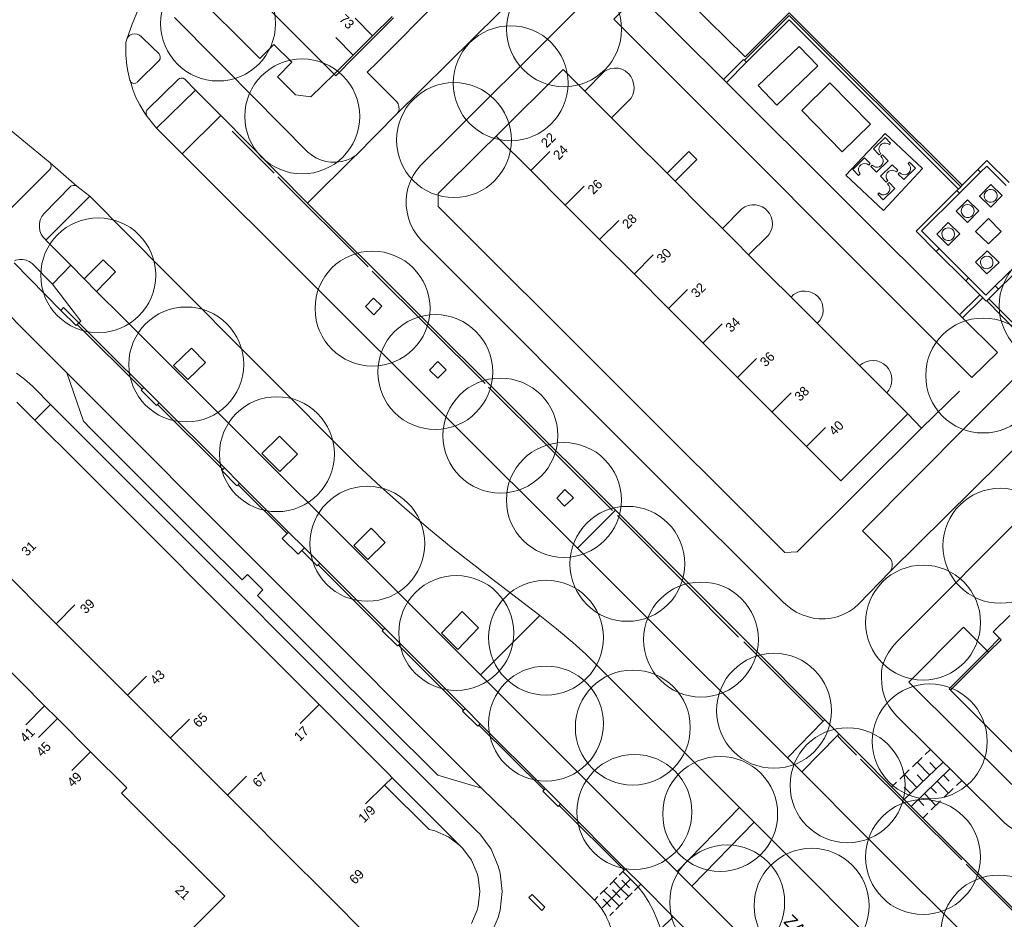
# Model space of a CAD drawing. Header units: metres. Extents: x 134994 to 136506, y 457393 to 459006.
# Tile 152 of 171: x 136140 to 136249, y 458473 to 458573. Entities that reach past the tile are written whole.
import ezdxf
from ezdxf.enums import TextEntityAlignment as Align

# ---------------------------------------------------------------- set-up
doc = ezdxf.new("R2010")
doc.units = ezdxf.units.M
for name, color, linetype, lineweight in [('B-WE-GR-BOOM-S', 250, 'Continuous', 13), ('B-WE-KG_BEBOUWING', 251, 'Continuous', 20), ('B-WE-KG_BEBOUWING TUSSENMUUR', 251, 'Continuous', 5), ('B-WE-KG_HUISNR', 251, 'Continuous', 5), ('B-WE-KG_ONDERGROND_REST', 251, 'Continuous', 5), ('B-WE-KG_STRAATNAAM', 251, 'Continuous', 5)]:
    doc.layers.add(name, color=color, linetype=linetype, lineweight=lineweight)
doc.styles.add('Styledgn000', font='dgn000.shx')

# ---------------------------------------------------------------- blocks, each defined once
blk = doc.blocks.new('SGR-BOOM_02')
blk.add_circle((0, 0), 6.4)

msp = doc.modelspace()

# ---------------------------------------------------------------- linework, layer by layer
at = {"layer": 'B-WE-KG_BEBOUWING'}
for points in [[(136174.56, 458567.27), (136165.95, 458575.92)], [(136243.19, 458498.66), (136251.85, 458490.02)]]:
    msp.add_lwpolyline(points, dxfattribs=at)
at = {"layer": 'B-WE-KG_BEBOUWING', "flags": 128}
for points in [[(136181.17, 458573.53), (136179.01, 458571.38), (136176.85, 458569.22), (136174.73, 458567.1), (136174.56, 458567.27), (136176.68, 458569.39), (136178.84, 458571.55), (136181, 458573.71)], [(136192, 458471.45), (136192.83, 458473.37), (136193.05, 458474.17), (136193.27, 458476.25), (136193.05, 458478.31), (136192.83, 458479.09), (136192.03, 458480.97), (136190.77, 458482.66), (136190.52, 458482.9), (136142.98, 458530.49), (136141.22, 458532.25), (136140.94, 458532.53), (136140.08, 458533.29), (136139.18, 458533.98)], [(136139.23, 458530.73), (136141.23, 458528.74), (136143.22, 458526.75), (136144.14, 458525.83), (136147.41, 458522.56), (136153.79, 458516.18), (136161.75, 458508.22), (136164.92, 458505.05), (136172.88, 458497.09), (136180.65, 458489.32), (136180.64, 458489.31), (136181.01, 458488.92), (136188.56, 458481.38), (136187.29, 458482.34), (136185.77, 458482.99), (136185.13, 458483.14), (136180.18, 458488.09), (136181.01, 458488.92)], [(136178.33, 458471.27), (136173.73, 458475.9), (136171.66, 458477.98), (136171.27, 458478.37), (136162.68, 458486.96), (136156.31, 458493.33), (136151.54, 458498.1), (136143.58, 458506.07), (136137.22, 458512.44)], [(136249.79, 458506.98), (136247.97, 458505.16), (136248.67, 458504.45), (136248.83, 458504.29), (136247.42, 458502.89), (136243.19, 458498.66), (136243.04, 458498.81), (136247.27, 458503.04), (136248.67, 458504.45)], [(136149.77, 458463.12), (136162.39, 458475.72), (136150.88, 458487.21), (136151.45, 458487.78), (136147.42, 458491.82), (136143.73, 458495.5), (136142.3, 458496.93), (136137.16, 458502.07)], [(136188.56, 458481.38), (136188.6, 458481.34), (136188.88, 458481.05), (136189.87, 458479.73), (136190.49, 458478.27), (136190.61, 458477.84), (136190.78, 458476.25), (136190.61, 458474.63), (136190.49, 458474.19), (136189.84, 458472.69)]]:
    msp.add_lwpolyline(points, dxfattribs=at)
msp.add_lwpolyline([(136238.46, 458529.43), (136230.99, 458521.98), (136227.13, 458525.84), (136223.26, 458529.71), (136219.45, 458533.53), (136215.64, 458537.33), (136211.8, 458541.17), (136207.99, 458544.98), (136204.19, 458548.78), (136200.16, 458552.81), (136196.52, 458556.45), (136192.61, 458560.37), (136200.05, 458567.8), (136202.47, 458565.38), (136203.96, 458563.9), (136205.45, 458562.41), (136207.6, 458560.26), (136211.63, 458556.23), (136212.52, 458555.34), (136215.43, 458552.43), (136217.8, 458550.07), (136219.25, 458548.62), (136220.71, 458547.16), (136223.09, 458544.78), (136225.44, 458542.44), (136226.89, 458540.98), (136228.35, 458539.53), (136230.71, 458537.17), (136233.08, 458534.81), (136234.59, 458533.3), (136236.1, 458531.79)], close=True, dxfattribs=at)
at = {"layer": 'B-WE-KG_BEBOUWING TUSSENMUUR'}
for p, q in [((136178.84, 458571.55), (136176.89, 458573.5)), ((136176.68, 458569.39), (136174.73, 458571.35)), ((136196.45, 458556.53), (136198.57, 458558.65)), ((136200.29, 458552.69), (136202.41, 458554.81)), ((136204.12, 458548.85), (136206.25, 458550.97)), ((136207.96, 458545.01), (136210.08, 458547.14)), ((136211.8, 458541.17), (136213.92, 458543.3)), ((136215.64, 458537.34), (136217.76, 458539.46)), ((136219.48, 458533.5), (136221.6, 458535.62)), ((136223.32, 458529.66), (136225.44, 458531.78)), ((136227.15, 458525.82), (136229.27, 458527.94)), ((136143.58, 458506.07), (136145.68, 458508.16)), ((136151.54, 458498.1), (136153.66, 458500.22)), ((136142.3, 458496.93), (136140.2, 458494.82)), ((136172.88, 458497.09), (136170.76, 458494.97)), ((136143.73, 458495.5), (136141.63, 458493.41)), ((136156.3, 458493.32), (136158.43, 458495.45)), ((136147.42, 458491.81), (136145.33, 458489.74)), ((136162.68, 458486.96), (136164.81, 458489.08)), ((136180.18, 458488.09), (136178.03, 458486))]:
    msp.add_line(p, q, dxfattribs=at)
at = {"layer": 'B-WE-KG_ONDERGROND_REST'}
for p, q in [((136186.67, 458575.94), (136179.32, 458568.55)), ((136218.24, 458566.33), (136220.49, 458568.59)), ((136220.49, 458568.59), (136220.25, 458568.83)), ((136217.91, 458566.66), (136218.24, 458566.33)), ((136218.24, 458566.33), (136244.2, 458540.46)), ((136159.1, 458565.5), (136154.76, 458561.27)), ((136161.92, 458562.65), (136159.1, 458565.5)), ((136153.7, 458562.6), (136153.74, 458562.55)), ((136157.62, 458558.39), (136161.92, 458562.65)), ((136171.57, 458552.91), (136161.92, 458562.65)), ((136154.76, 458561.27), (136153.74, 458562.55)), ((136163.21, 458560.91), (136167.86, 458556.25)), ((136201.67, 458514.49), (136157.62, 458558.39)), ((136145.9, 458554.78), (136142.91, 458557.4)), ((136176.88, 458558.16), (136171.57, 458552.91)), ((136246.55, 458556.34), (136244.21, 458554.01)), ((136244.51, 458554.91), (136246.25, 458556.64)), ((136246.25, 458556.64), (136246.55, 458556.34)), ((136178.33, 458545.8), (136168.28, 458555.82)), ((136244.34, 458554.74), (136244.51, 458554.91)), ((136145.9, 458554.78), (136147.34, 458553.68)), ((136243.91, 458554.31), (136244.08, 458554.48)), ((136243.91, 458554.31), (136244.21, 458554.01)), ((136244.08, 458554.48), (136244.34, 458554.74)), ((136147.34, 458553.68), (136142.46, 458548.8)), ((136205.88, 458518.72), (136171.57, 458552.91)), ((136145.24, 458546.01), (136142.46, 458548.8)), ((136252.96, 458548.36), (136248.17, 458543.68)), ((136241.62, 458547.54), (136241.94, 458547.85)), ((136244.89, 458544.27), (136241.62, 458547.54)), ((136241.94, 458547.85), (136245.22, 458544.59)), ((136248.54, 458543.31), (136253.32, 458548.01)), ((136144.13, 458540.97), (136138.91, 458546.26)), ((136145.24, 458546.01), (136143.18, 458543.87)), ((136146.7, 458544.47), (136145.24, 458546.01)), ((136191.38, 458532.82), (136178.8, 458545.34)), ((136244.89, 458544.27), (136245.22, 458544.59)), ((136246.46, 458542.71), (136244.89, 458544.27)), ((136248.54, 458543.31), (136247.48, 458542.26)), ((136248.54, 458543.31), (136248.17, 458543.68)), ((136246.19, 458542.43), (136244.2, 458540.46)), ((136244.55, 458540.12), (136246.81, 458542.36)), ((136244.55, 458540.12), (136246.81, 458542.36)), ((136246.46, 458542.71), (136246.19, 458542.43)), ((136246.46, 458542.71), (136246.19, 458542.43)), ((136246.81, 458542.36), (136246.46, 458542.71)), ((136247.48, 458542.26), (136247.23, 458542.02)), ((136250.55, 458538.65), (136247.23, 458542.02)), ((136247.23, 458542.02), (136250.55, 458538.65)), ((136145.95, 458539.41), (136146.13, 458539.58)), ((136146.13, 458539.58), (136149.43, 458536.27)), ((136244.55, 458540.12), (136244.2, 458540.46)), ((136153.16, 458532.18), (136145.95, 458539.41)), ((136153.35, 458532.37), (136149.43, 458536.27)), ((136153.16, 458532.18), (136153.35, 458532.37)), ((136153.35, 458532.37), (136155.05, 458530.66)), ((136155.05, 458530.66), (136153.35, 458532.37)), ((136205.54, 458518.67), (136191.74, 458532.43)), ((136239.98, 458527.85), (136244.19, 458531.95)), ((136141.23, 458528.74), (136142.98, 458530.49)), ((136155.05, 458530.66), (136154.88, 458530.48)), ((136162.14, 458523.23), (136154.88, 458530.48)), ((136162.34, 458523.43), (136155.05, 458530.66)), ((136238.46, 458529.43), (136239.98, 458527.85)), ((136162.14, 458523.23), (136162.34, 458523.43)), ((136162.34, 458523.43), (136164.02, 458521.72)), ((136164.02, 458521.72), (136162.34, 458523.43)), ((136164.02, 458521.72), (136163.85, 458521.54)), ((136169.31, 458516.1), (136163.85, 458521.54)), ((136169.48, 458516.27), (136164.02, 458521.72)), ((136201.67, 458514.49), (136205.88, 458518.72)), ((136169.48, 458516.27), (136169.31, 458516.1)), ((136171.24, 458514.51), (136169.48, 458516.27)), ((136172.95, 458512.81), (136171.24, 458514.51)), ((136172.95, 458512.81), (136172.78, 458512.64)), ((136180.03, 458505.4), (136172.78, 458512.64)), ((136180.2, 458505.57), (136172.95, 458512.81)), ((136197.46, 458506.98), (136190.84, 458500.37)), ((136180.03, 458505.4), (136180.2, 458505.57)), ((136180.2, 458505.57), (136181.89, 458503.87)), ((136181.89, 458503.87), (136180.2, 458505.57)), ((136181.89, 458503.87), (136181.71, 458503.7)), ((136188.96, 458496.45), (136181.71, 458503.7)), ((136189.15, 458496.62), (136181.89, 458503.87)), ((136247.42, 458502.89), (136247.27, 458503.04)), ((136190.84, 458500.37), (136212.76, 458478.48)), ((136188.96, 458496.45), (136189.15, 458496.62)), ((136189.15, 458496.62), (136190.83, 458494.92)), ((136190.83, 458494.92), (136189.15, 458496.62)), ((136190.83, 458494.92), (136190.67, 458494.77)), ((136197.94, 458487.58), (136190.67, 458494.77)), ((136198.07, 458487.71), (136190.83, 458494.92)), ((136225.05, 458491.15), (136229.03, 458495.22)), ((136229.03, 458495.22), (136229.19, 458495.38)), ((136240.39, 458491.5), (136240.92, 458492.01)), ((136244.45, 458479.78), (136233.16, 458490.98)), ((136238.05, 458486.5), (136242.39, 458490.66)), ((136238.96, 458490.14), (136240.03, 458491.16)), ((136240.88, 458489.21), (136239.5, 458490.65)), ((136241.59, 458489.89), (136240.9, 458490.61)), ((136237.54, 458488.77), (136238.61, 458489.79)), ((136239.45, 458487.85), (136238.08, 458489.28)), ((136243.14, 458489.91), (136238.81, 458485.73)), ((136240.17, 458488.53), (136239.48, 458489.25)), ((136242.41, 458489.21), (136243.05, 458488.55)), ((136236.64, 458487.91), (136237.19, 458488.43)), ((136241.71, 458488.53), (136242.98, 458487.21)), ((136244.45, 458488.62), (136243.87, 458488.06)), ((136197.94, 458487.58), (136198.07, 458487.71)), ((136198.07, 458487.71), (136199.78, 458486)), ((136199.78, 458486), (136198.07, 458487.71)), ((136238.74, 458487.16), (136238.05, 458487.88)), ((136240.3, 458487.17), (136241.57, 458485.84)), ((136241, 458487.85), (136241.64, 458487.19)), ((136243.51, 458487.72), (136242.45, 458486.7)), ((136199.78, 458486), (136199.63, 458485.84)), ((136206.85, 458478.61), (136199.63, 458485.84)), ((136206.99, 458478.75), (136199.78, 458486)), ((136239.59, 458486.49), (136240.23, 458485.83)), ((136242.1, 458486.36), (136241.04, 458485.33)), ((136212.76, 458478.48), (136219.71, 458485.61)), ((136219.71, 458485.61), (136221.34, 458483.98)), ((136240.69, 458484.99), (136240.11, 458484.43)), ((136221.34, 458483.98), (136214.39, 458476.86)), ((136206.31, 458478.06), (136206.7, 458478.46)), ((136206.85, 458478.61), (136206.99, 458478.75)), ((136206.99, 458478.75), (136208.7, 458477.05)), ((136208.7, 458477.05), (136206.99, 458478.75)), ((136212.76, 458478.48), (136214.39, 458476.86)), ((136204.4, 458474.44), (136207.55, 458477.61)), ((136205.25, 458477.01), (136206.04, 458477.8)), ((136206.5, 458476.55), (136205.65, 458477.4)), ((136207.03, 458477.08), (136206.6, 458477.51)), ((136207.03, 458477.08), (136207.46, 458476.66)), ((136208.7, 458477.05), (136208.41, 458476.76)), ((136208.7, 458477.05), (136212.3, 458473.44)), ((136204.2, 458475.95), (136204.99, 458476.74)), ((136205.45, 458475.49), (136204.6, 458476.34)), ((136205.98, 458476.02), (136205.55, 458476.45)), ((136205.98, 458476.02), (136206.4, 458475.6)), ((136206.5, 458476.55), (136207.36, 458475.7)), ((136207.75, 458476.1), (136206.96, 458475.31)), ((136208.41, 458476.76), (136208.02, 458476.36)), ((136204.93, 458474.97), (136204.5, 458475.39)), ((136204.93, 458474.97), (136205.35, 458474.54)), ((136205.45, 458475.49), (136206.31, 458474.65)), ((136206.7, 458475.04), (136205.91, 458474.25)), ((136205.65, 458473.98), (136205.26, 458473.59)), ((136212.3, 458473.44), (136215.93, 458469.8))]:
    msp.add_line(p, q, dxfattribs=at)
at = {"layer": 'B-WE-KG_ONDERGROND_REST', "flags": 128}
for points in [[(136181.48, 458562.77), (136195.74, 458576.92), (136208.96, 458590.25), (136218.71, 458600)], [(136169.98, 458580.23), (136165.39, 458584.88), (136158.58, 458578.06), (136158.52, 458576.76), (136166.27, 458569), (136167.82, 458570.59), (136169.86, 458568.59), (136168.25, 458566.99), (136170.26, 458564.98), (136171.94, 458564.76), (136174.56, 458567.27)], [(136209.79, 458579.78), (136209.13, 458580.44), (136209.04, 458580.52), (136208.79, 458580.67), (136208.5, 458580.74), (136208.2, 458580.74), (136207.92, 458580.65), (136207.67, 458580.5), (136199.27, 458572.15), (136187.53, 458560.41), (136184.31, 458557.26)], [(136151.45, 458571.17), (136152.07, 458572.85), (136152.77, 458574.56), (136153.54, 458576.25), (136154.39, 458577.9), (136155.3, 458579.51), (136155.49, 458579.83)], [(136244.55, 458540.12), (136248.43, 458536.29), (136245.59, 458533.49), (136205.69, 458573.38), (136208.42, 458576.15), (136217.91, 458566.66)], [(136244.51, 458554.91), (136225.22, 458574.09), (136220.33, 458569.19), (136214.15, 458575.3)], [(136176.88, 458558.16), (136176.47, 458557.91), (136175.93, 458557.68), (136175.36, 458557.53), (136174.78, 458557.46), (136174.19, 458557.47), (136173.62, 458557.56), (136173.05, 458557.73), (136172.52, 458557.97), (136172.03, 458558.28), (136171.64, 458558.6), (136162.42, 458567.91), (136161.29, 458569.01), (136156.92, 458573.42), (136156.77, 458573.57)], [(136244.34, 458554.74), (136225.23, 458573.8), (136220.25, 458568.83)], [(136244.08, 458554.48), (136225.23, 458573.33), (136220.49, 458568.59)], [(136151.86, 458566.48), (136151.88, 458566.42), (136152.04, 458566.3), (136152.23, 458566.24), (136152.43, 458566.26), (136152.6, 458566.36), (136152.64, 458566.4), (136155.05, 458568.79), (136155.16, 458568.97), (136155.19, 458569.18), (136155.14, 458569.38), (136155.05, 458569.53), (136154.27, 458570.27), (136153.1, 458571.44), (136152.88, 458571.62), (136152.62, 458571.73), (136152.35, 458571.77), (136152.07, 458571.72), (136151.81, 458571.6), (136151.6, 458571.41), (136151.45, 458571.17)], [(136151.45, 458571.17), (136151.38, 458570.9), (136151.37, 458570.78), (136151.34, 458570.61), (136151.37, 458569.42), (136151.48, 458568.24), (136151.58, 458567.6), (136151.79, 458566.6), (136151.86, 458566.48)], [(136221.78, 458565.99), (136223.84, 458563.83), (136228.42, 458568.2), (136226.36, 458570.36), (136221.78, 458565.99)], [(136181.48, 458562.77), (136181.58, 458562.88), (136181.72, 458563.12), (136181.79, 458563.4), (136181.77, 458563.68), (136181.68, 458563.96), (136181.52, 458564.19), (136178.25, 458567.48), (136179.32, 458568.55)], [(136217.91, 458566.66), (136220.16, 458568.92), (136220.25, 458568.83)], [(136202.47, 458565.38), (136204.64, 458567.55), (136205, 458567.76), (136205.38, 458567.89), (136205.79, 458567.95), (136206.19, 458567.92), (136206.59, 458567.82), (136206.95, 458567.64), (136207.28, 458567.39), (136207.33, 458567.34), (136207.59, 458567.01), (136207.79, 458566.64), (136207.91, 458566.23), (136207.96, 458565.8), (136207.92, 458565.38), (136207.81, 458564.97), (136207.62, 458564.59), (136207.61, 458564.57), (136205.45, 458562.41)], [(136289.25, 458564.5), (136288.97, 458564.35), (136288.65, 458564.27), (136288.33, 458564.27), (136288.01, 458564.34), (136287.81, 458564.44), (136284.63, 458567.65), (136256.92, 458539.96), (136250.85, 458533.94), (136245.2, 458528.3), (136233.4, 458516.43), (136236.5, 458513.31), (136236.65, 458513.04), (136236.72, 458512.75), (136236.72, 458512.45), (136236.64, 458512.16), (136236.48, 458511.9), (136236.47, 458511.89)], [(136151.86, 458566.48), (136152.13, 458565.57), (136152.48, 458564.69), (136152.9, 458563.84), (136153.39, 458563.03), (136153.7, 458562.6)], [(136159.1, 458565.5), (136157.92, 458566.7), (136157.74, 458566.81), (136157.53, 458566.83), (136157.33, 458566.78), (136157.19, 458566.69), (136153.69, 458563.27), (136153.61, 458563.07), (136153.6, 458562.84), (136153.68, 458562.64), (136153.7, 458562.6)], [(136226.63, 458563.22), (136229.77, 458566.3), (136234.29, 458561.72), (136231.15, 458558.63), (136226.63, 458563.22)], [(136289.25, 458564.5), (136269.14, 458544.3), (136251.91, 458527.15), (136236.47, 458511.89)], [(136153.7, 458562.6), (136153.72, 458562.57), (136153.74, 458562.55)], [(136181.48, 458562.77), (136176.97, 458558.21), (136176.88, 458558.16)], [(136142.91, 458557.4), (136137.89, 458561.56), (136137.72, 458561.66), (136137.53, 458561.68), (136137.35, 458561.62), (136137.21, 458561.5), (136133, 458556.58), (136132.71, 458556.12), (136132.5, 458555.62), (136132.36, 458555.09), (136132.3, 458554.55), (136132.33, 458554.01), (136132.43, 458553.48), (136132.6, 458552.97), (136132.86, 458552.49), (136133.17, 458552.05), (136133.55, 458551.66), (136133.99, 458551.33), (136134.02, 458551.32), (136134.49, 458550.87)], [(136157.62, 458558.39), (136156.55, 458559.46), (136154.76, 458561.27)], [(136231.55, 458556.04), (136235.73, 458552.1), (136240.1, 458556.75), (136235.92, 458560.68), (136231.55, 458556.04)], [(136192.61, 458560.37), (136190.97, 458558.78), (136186.13, 458553.97), (136186.15, 458552.54), (136224.74, 458514), (136226.11, 458514.06), (136239.98, 458527.85)], [(136234.61, 458558.94), (136235.26, 458558.27), (136235.43, 458558.43), (136235.41, 458558.45), (136235.28, 458558.65), (136235.23, 458558.88), (136235.25, 458559.11), (136235.35, 458559.32), (136235.52, 458559.48), (136235.73, 458559.58), (136235.96, 458559.6), (136236.19, 458559.55), (136236.39, 458559.42), (136236.53, 458559.59), (136235.91, 458560.21), (136234.61, 458558.94)], [(136211.63, 458556.23), (136214.04, 458558.64), (136214.93, 458557.75), (136212.52, 458555.34)], [(136234.34, 458556.97), (136234.49, 458557.14), (136234.62, 458557.02), (136234.83, 458556.92), (136235.06, 458556.9), (136235.29, 458556.96), (136235.48, 458557.09), (136235.62, 458557.27), (136235.7, 458557.49), (136235.69, 458557.73), (136235.6, 458557.95), (136235.45, 458558.12), (136235.61, 458558.29), (136236.26, 458557.62), (136234.97, 458556.34), (136234.34, 458556.97)], [(136136.18, 458549.97), (136142.9, 458556.66), (136143.01, 458556.84), (136143.05, 458557.04), (136143.01, 458557.24), (136142.91, 458557.4)], [(136210.5, 458522.52), (136184.21, 458548.82), (136183.77, 458549.36), (136183.38, 458549.94), (136183.07, 458550.57), (136182.83, 458551.23), (136182.67, 458551.91), (136182.58, 458552.6), (136182.58, 458553.3), (136182.66, 458554), (136182.81, 458554.68), (136183.04, 458555.34), (136183.35, 458555.97), (136183.72, 458556.56), (136184.16, 458557.11), (136184.31, 458557.26)], [(136232.32, 458556.67), (136232.97, 458556), (136233.14, 458556.16), (136233.02, 458556.34), (136232.95, 458556.57), (136232.97, 458556.8), (136233.07, 458557.01), (136233.23, 458557.18), (136233.44, 458557.29), (136233.67, 458557.32), (136233.9, 458557.27), (136234.1, 458557.15), (136234.24, 458557.32), (136233.62, 458557.94), (136232.32, 458556.67)], [(136235.4, 458555.91), (136236.05, 458555.24), (136236.22, 458555.41), (136236.09, 458555.6), (136236.03, 458555.83), (136236.05, 458556.06), (136236.15, 458556.27), (136236.31, 458556.44), (136236.52, 458556.54), (136236.75, 458556.57), (136236.98, 458556.52), (136237.18, 458556.39), (136237.32, 458556.57), (136236.7, 458557.19), (136235.4, 458555.91)], [(136237.37, 458556.15), (136237.52, 458556.33), (136237.69, 458556.17), (136237.9, 458556.08), (136238.14, 458556.07), (136238.36, 458556.14), (136238.55, 458556.27), (136238.69, 458556.47), (136238.75, 458556.69), (136238.73, 458556.92), (136238.64, 458557.14), (136238.48, 458557.31), (136238.64, 458557.48), (136239.29, 458556.8), (136238, 458555.53), (136237.37, 458556.15)], [(136249.72, 458555.22), (136247.26, 458557.64), (136246.25, 458556.64)], [(136249.39, 458554.88), (136247.23, 458557.01), (136246.55, 458556.34)], [(136235.09, 458553.89), (136235.24, 458554.07), (136235.36, 458553.95), (136235.57, 458553.85), (136235.81, 458553.83), (136236.03, 458553.89), (136236.23, 458554.01), (136236.37, 458554.2), (136236.44, 458554.42), (136236.43, 458554.66), (136236.35, 458554.88), (136236.19, 458555.05), (136236.36, 458555.22), (136237.01, 458554.55), (136235.71, 458553.27), (136235.09, 458553.89)], [(136246.43, 458553.7), (136247.68, 458552.47), (136248.95, 458553.74), (136247.71, 458555), (136246.43, 458553.7)], [(136145.9, 458554.78), (136145.71, 458554.87), (136145.5, 458554.89), (136145.29, 458554.83), (136145.24, 458554.8), (136142.22, 458551.73), (136141.98, 458551.41), (136141.82, 458551.04), (136141.73, 458550.64), (136141.72, 458550.24), (136141.79, 458549.84), (136141.93, 458549.46), (136142.15, 458549.12), (136142.43, 458548.83), (136142.46, 458548.8)], [(136243.91, 458554.31), (136239.36, 458549.8), (136241.62, 458547.54)], [(136244.21, 458554.01), (136239.98, 458549.81), (136241.94, 458547.85)], [(136246.96, 458553.74), (136247, 458553.93), (136247.1, 458554.14), (136247.27, 458554.31), (136247.49, 458554.41), (136247.73, 458554.43), (136247.96, 458554.38), (136248.16, 458554.25), (136248.31, 458554.07), (136248.39, 458553.84), (136248.39, 458553.6), (136248.31, 458553.38), (136248.16, 458553.19), (136247.96, 458553.06), (136247.73, 458553), (136247.49, 458553.03), (136247.28, 458553.13), (136247.11, 458553.29), (136247, 458553.51), (136246.96, 458553.74)], [(136197.46, 458506.98), (136190.82, 458512.08), (136190.6, 458512.25), (136187.81, 458514.42), (136185.07, 458516.66), (136182.38, 458518.96), (136179.74, 458521.32), (136177.16, 458523.74), (136155.83, 458545.12), (136147.34, 458553.68)], [(136217.8, 458550.07), (136219.96, 458552.26), (136220.3, 458552.49), (136220.67, 458552.64), (136221.07, 458552.72), (136221.47, 458552.72), (136221.87, 458552.64), (136222.24, 458552.48), (136222.58, 458552.26), (136222.79, 458552.05), (136223.04, 458551.74), (136223.23, 458551.38), (136223.34, 458550.99), (136223.37, 458550.58), (136223.32, 458550.18), (136223.2, 458549.8), (136223, 458549.45), (136222.88, 458549.29), (136220.71, 458547.16)], [(136243.84, 458552.03), (136245.11, 458553.29), (136246.35, 458552.06), (136245.08, 458550.76), (136243.84, 458552.03)], [(136244.39, 458551.99), (136244.45, 458551.76), (136244.58, 458551.55), (136244.76, 458551.4), (136244.99, 458551.32), (136245.23, 458551.32), (136245.45, 458551.4), (136245.64, 458551.54), (136245.77, 458551.74), (136245.83, 458551.98), (136245.81, 458552.22), (136245.71, 458552.43), (136245.55, 458552.61), (136245.33, 458552.72), (136245.1, 458552.75), (136244.86, 458552.71), (136244.65, 458552.59), (136244.5, 458552.41), (136244.42, 458552.23), (136244.39, 458551.99)], [(136241.69, 458549.47), (136242.94, 458550.74), (136244.23, 458549.48), (136242.94, 458548.19), (136241.69, 458549.47)], [(136245.97, 458549.76), (136247.43, 458551.18), (136248.84, 458549.76), (136247.42, 458548.37), (136245.97, 458549.76)], [(136242.25, 458549.55), (136242.26, 458549.31), (136242.3, 458549.16), (136242.43, 458548.96), (136242.62, 458548.82), (136242.85, 458548.74), (136243.09, 458548.75), (136243.31, 458548.83), (136243.49, 458548.99), (136243.61, 458549.19), (136243.66, 458549.42), (136243.62, 458549.66), (136243.52, 458549.87), (136243.35, 458550.03), (136243.13, 458550.13), (136242.89, 458550.15), (136242.66, 458550.09), (136242.46, 458549.96), (136242.32, 458549.77), (136242.25, 458549.55)], [(136254.83, 458549.5), (136257.95, 458546.41), (136250.54, 458539.16), (136247.48, 458542.26)], [(136245.99, 458546.33), (136247.3, 458547.6), (136248.61, 458546.3), (136247.26, 458545.04), (136245.99, 458546.33)], [(136143.18, 458543.87), (136140.91, 458546.18), (136140.6, 458546.4), (136140.25, 458546.55), (136139.88, 458546.63), (136139.5, 458546.63), (136139.12, 458546.55), (136138.94, 458546.48)], [(136148.09, 458543.08), (136150.19, 458545.25), (136148.84, 458546.58), (136146.7, 458544.47)], [(136246.54, 458546.25), (136246.61, 458546.02), (136246.74, 458545.82), (136246.93, 458545.68), (136247.15, 458545.62), (136247.29, 458545.61), (136247.51, 458545.67), (136247.71, 458545.79), (136247.86, 458545.98), (136247.93, 458546.21), (136247.93, 458546.44), (136247.85, 458546.66), (136247.69, 458546.84), (136247.49, 458546.96), (136247.26, 458547.01), (136247.03, 458546.98), (136246.82, 458546.87), (136246.66, 458546.7), (136246.56, 458546.48), (136246.54, 458546.25)], [(136148.09, 458543.08), (136146.7, 458544.47)], [(136245.22, 458544.59), (136247.15, 458542.67), (136248.17, 458543.68)], [(136135.59, 458543.23), (136142.43, 458536.36), (136144.78, 458534.02)], [(136143.18, 458543.87), (136146.36, 458539.78), (136146.13, 458539.58)], [(136190.84, 458500.37), (136151.01, 458540.17), (136148.09, 458543.08)], [(136225.44, 458542.44), (136225.73, 458542.73), (136225.85, 458542.81), (136226.21, 458542.99), (136226.61, 458543.09), (136227.02, 458543.12), (136227.42, 458543.06), (136227.81, 458542.93), (136228.16, 458542.72), (136228.47, 458542.46), (136228.71, 458542.13), (136228.89, 458541.76), (136229, 458541.37), (136229.03, 458540.96), (136228.97, 458540.56), (136228.84, 458540.17), (136228.64, 458539.82), (136228.35, 458539.53)], [(136178.97, 458540.47), (136178.05, 458541.39), (136178.93, 458542.34), (136179.87, 458541.43), (136178.97, 458540.47)], [(136246.19, 458542.43), (136244.2, 458540.47), (136244.55, 458540.12)], [(136246.81, 458542.36), (136246.47, 458542.71), (136246.46, 458542.71)], [(136246.81, 458542.36), (136247.19, 458541.98), (136247.23, 458542.02)], [(136146.13, 458539.58), (136144.42, 458541.29), (136144.13, 458540.97)], [(136146.13, 458539.58), (136144.42, 458541.29), (136144.13, 458540.97)], [(136144.13, 458540.97), (136145.83, 458539.28), (136145.95, 458539.41)], [(136156.68, 458534.83), (136158.27, 458533.25), (136160.24, 458535.17), (136158.65, 458536.75), (136156.68, 458534.83)], [(136185.16, 458534.32), (136186.12, 458533.41), (136187.04, 458534.33), (136186.12, 458535.27), (136185.16, 458534.32)], [(136236.1, 458531.79), (136236.32, 458532.07), (136236.51, 458532.44), (136236.63, 458532.84), (136236.67, 458533.25), (136236.63, 458533.66), (136236.51, 458534.06), (136236.32, 458534.43), (136236.06, 458534.75), (136235.75, 458535.01), (136235.39, 458535.21), (136234.99, 458535.34), (136234.58, 458535.39), (136234.17, 458535.35), (136233.77, 458535.24), (136233.4, 458535.06), (136233.08, 458534.81)], [(136144.78, 458534.02), (136190.98, 458487.76)], [(136144.78, 458534.02), (136146.62, 458528.64), (136147.47, 458527.78), (136159.81, 458515.4), (136164.3, 458510.94), (136164.9, 458511.54), (136166.62, 458509.83), (136166.02, 458509.22), (136172.86, 458502.38), (136180.27, 458494.98), (136186.1, 458489.19), (136190.98, 458487.76)], [(136154.88, 458530.48), (136154.76, 458530.37), (136153.06, 458532.08), (136153.16, 458532.18)], [(136166.49, 458525.04), (136168.48, 458526.95), (136170.48, 458524.94), (136168.49, 458523.03), (136166.49, 458525.04)], [(136163.85, 458521.54), (136163.72, 458521.42), (136162.04, 458523.13), (136162.14, 458523.23)], [(136210.5, 458522.52), (136224.55, 458508.47), (136224.85, 458508.2), (136225.42, 458507.75), (136226.03, 458507.37), (136226.68, 458507.06), (136227.37, 458506.83), (136228.07, 458506.67), (136228.57, 458506.61), (136229.24, 458506.61), (136229.92, 458506.69), (136230.58, 458506.85), (136230.7, 458506.89), (136231.32, 458507.12), (136231.91, 458507.43), (136232.46, 458507.81), (136232.96, 458508.25), (136236.47, 458511.89)], [(136201.22, 458520.08), (136200.23, 458521), (136199.35, 458520.06), (136200.2, 458519.15), (136201.22, 458520.08)], [(136229.19, 458495.38), (136220.13, 458504.46), (136205.88, 458518.72)], [(136252.31, 458519.17), (136237.26, 458504.1), (136237.22, 458504.07), (136236.73, 458503.48), (136236.3, 458502.85), (136235.94, 458502.18), (136235.65, 458501.47), (136235.64, 458501.44), (136235.53, 458500.79), (136235.5, 458500.12), (136235.55, 458499.39), (136235.64, 458498.72), (136235.81, 458498.07), (136236.05, 458497.44), (136236.37, 458496.85), (136236.76, 458496.3), (136237.21, 458495.79), (136240.97, 458492.06)], [(136219.6, 458504.59), (136206.66, 458517.58), (136206.13, 458518.11)], [(136176.73, 458514.8), (136178.3, 458513.21), (136180.23, 458515.13), (136178.66, 458516.72), (136176.73, 458514.8)], [(136169.31, 458516.1), (136168.77, 458515.56), (136170.53, 458513.8), (136170.96, 458514.23)], [(136170.96, 458514.23), (136171.24, 458514.51)], [(136170.96, 458514.23), (136171.24, 458514.51)], [(136171.24, 458514.51), (136171.25, 458514.52), (136172.95, 458512.81)], [(136201.67, 458514.49), (136212.24, 458503.9), (136220.62, 458495.54), (136225.05, 458491.15)], [(136172.78, 458512.64), (136172.66, 458512.52), (136170.96, 458514.23)], [(136190.62, 458505.62), (136188.82, 458507.42), (136186.52, 458505.01), (136188.32, 458503.21), (136190.62, 458505.62)], [(136197.46, 458506.98), (136199.33, 458505.51), (136201.15, 458503.98), (136202.59, 458502.69), (136219.71, 458485.61)], [(136251.85, 458490.02), (136250.04, 458488.15), (136238.56, 458499.55), (136244.66, 458505.7), (136247.27, 458503.04)], [(136181.71, 458503.7), (136181.6, 458503.59), (136179.91, 458505.29), (136180.03, 458505.4)], [(136229.03, 458495.22), (136220.72, 458503.53), (136220.19, 458504.06)], [(136190.67, 458494.77), (136190.54, 458494.65), (136188.86, 458496.35), (136188.96, 458496.45)], [(136230.78, 458493.79), (136229.19, 458495.38)], [(136226.65, 458489.56), (136230.6, 458493.61)], [(136230.6, 458493.61), (136230.78, 458493.79)], [(136232.72, 458491.43), (136231.11, 458493.08), (136230.6, 458493.61)], [(136236.64, 458487.91), (136233.13, 458491.42), (136230.8, 458493.77), (136230.78, 458493.79)], [(136240.97, 458492.06), (136244.45, 458488.62)], [(136225.05, 458491.15), (136226.65, 458489.56)], [(136226.65, 458489.56), (136226.75, 458489.46), (136233.69, 458482.49), (136246.83, 458469.38), (136259.93, 458456.3), (136273.08, 458443.15), (136287.35, 458428.85), (136297.46, 458418.76)], [(136244.45, 458488.62), (136248.92, 458484.18), (136249.25, 458483.86), (136249.78, 458483.44), (136250.36, 458483.09), (136250.97, 458482.8), (136251.61, 458482.59), (136252.28, 458482.46), (136252.96, 458482.4), (136253.34, 458482.4), (136254.01, 458482.47), (136254.67, 458482.62), (136255.04, 458482.73), (136255.68, 458482.99), (136256.29, 458483.32)], [(136190.98, 458487.76), (136195.12, 458483.7), (136203.25, 458475.58), (136203.41, 458475.44), (136203.55, 458475.29)], [(136199.63, 458485.84), (136199.51, 458485.72), (136197.8, 458487.43), (136197.94, 458487.58)], [(136240.11, 458484.43), (136236.64, 458487.91)], [(136221.34, 458483.98), (136254.68, 458450.56), (136291.96, 458413.26)], [(136301.62, 458422.91), (136300.86, 458423.65), (136291.39, 458433.2), (136278.29, 458446.28), (136268.06, 458456.48), (136257.88, 458466.68), (136244.87, 458479.66), (136240.11, 458484.43)], [(136257.44, 458466.78), (136256.91, 458467.31), (136245.47, 458478.76), (136244.94, 458479.29)], [(136208.41, 458476.76), (136206.7, 458478.46), (136206.85, 458478.61)], [(136212.3, 458473.44), (136210.91, 458472.05), (136210.85, 458472.23), (136210.51, 458473.21), (136210.09, 458474.16), (136209.6, 458475.07), (136209.04, 458475.94), (136208.41, 458476.76), (136208.7, 458477.05)], [(136214.39, 458476.86), (136246.58, 458444.66), (136284.98, 458406.28)], [(136198.02, 458474.49), (136196.6, 458475.92), (136196.24, 458475.57), (136197.67, 458474.14), (136198.02, 458474.49)], [(136203.55, 458475.29), (136203.94, 458475.68)], [(136203.55, 458475.29), (136203.94, 458474.86), (136204.4, 458474.23), (136204.8, 458473.56), (136204.94, 458473.27)], [(136203.55, 458475.29), (136203.55, 458475.29)], [(136204.94, 458473.27), (136205.13, 458472.85), (136205.39, 458472.11), (136205.57, 458471.35), (136205.66, 458470.58), (136205.68, 458469.79), (136205.62, 458469.02), (136205.48, 458468.24), (136205.27, 458467.49), (136204.97, 458466.77), (136204.61, 458466.08), (136204.17, 458465.43), (136203.67, 458464.82), (136203.46, 458464.6), (136193.9, 458455.09), (136227.5, 458421.51), (136265.46, 458383.68)]]:
    msp.add_lwpolyline(points, dxfattribs=at)

# ---------------------------------------------------------------- block references
at = {"layer": 'B-WE-GR-BOOM-S'}
for p in [(136161.63, 458572.91), (136200.16, 458572.27), (136194.21, 458566.26), (136171, 458562.57), (136187.9, 458559.93), (136148.28, 458544.87), (136178.83, 458541.16), (136255.02, 458541.47), (136158.08, 458534.94), (136185.82, 458534.1), (136246.84, 458533.71), (136193.07, 458527.02), (136168.18, 458524.95), (136200.14, 458519.85), (136178.25, 458514.98), (136248.75, 458514.75), (136207.21, 458512.74), (136240.15, 458506.2), (136188.15, 458505.04), (136198.15, 458504.52), (136215.41, 458504.31), (136223.54, 458496.38), (136198.15, 458494.95), (136207.82, 458494.51), (136240.89, 458492.96), (136231.74, 458488.08), (136208, 458485.11), (136217.55, 458484.89), (136240.14, 458480.09), (136218.33, 458475.04), (136227.73, 458474.67), (136248.54, 458471.67)]:
    msp.add_blockref('SGR-BOOM_02', p, dxfattribs=at)

# ---------------------------------------------------------------- texts
at = {"layer": 'B-WE-KG_HUISNR', "linetype": 'Continuous', "style": 'Styledgn000'}
for s, rotation, p in [('73', 314.9612, (136176.52, 458572.57)), ('17', 44.7654, (136171.46, 458494.37)), ('41', 45.136, (136140.93, 458494.24)), ('45', 44.8967, (136142.74, 458492.67)), ('49', 44.8033, (136146.18, 458489.28)), ('1/9', 45, (136178.89, 458485.57)), ('21', 315.8402, (136158.26, 458475.6))]:
    msp.add_text(s, height=1.054, rotation=rotation, dxfattribs=at).set_placement(p, align=Align.MIDDLE_RIGHT)
for s, rotation, p in [('22', 44.9922, (136197.85, 458559.38)), ('24', 44.9922, (136199.21, 458558.02)), ('26', 44.9922, (136203.05, 458554.18)), ('28', 44.9922, (136206.89, 458550.34)), ('30', 44.9922, (136210.73, 458546.5)), ('32', 44.9922, (136214.56, 458542.66)), ('34', 44.9922, (136218.4, 458538.82)), ('36', 44.9922, (136222.24, 458534.98)), ('38', 44.9922, (136226.08, 458531.14)), ('40', 44.9922, (136229.92, 458527.31)), ('31', 45.0058, (136139.98, 458513.89)), ('39', 44.9651, (136146.51, 458507.47)), ('43', 45.0465, (136154.32, 458499.56)), ('65', 44.9709, (136159.09, 458494.8)), ('67', 44.9103, (136165.73, 458488.14)), ('69', 44.8543, (136176.5, 458477.35))]:
    msp.add_text(s, height=1.054, rotation=rotation, dxfattribs=at).set_placement(p, align=Align.MIDDLE_LEFT)
at = {"layer": 'B-WE-KG_STRAATNAAM', "style": 'Styledgn000'}
msp.add_text('ZAMENHOFDREEF', height=1.4, rotation=315, dxfattribs=at).set_placement((136230.5, 458466.86), align=Align.CENTER)

doc.saveas('drawing.dxf')
